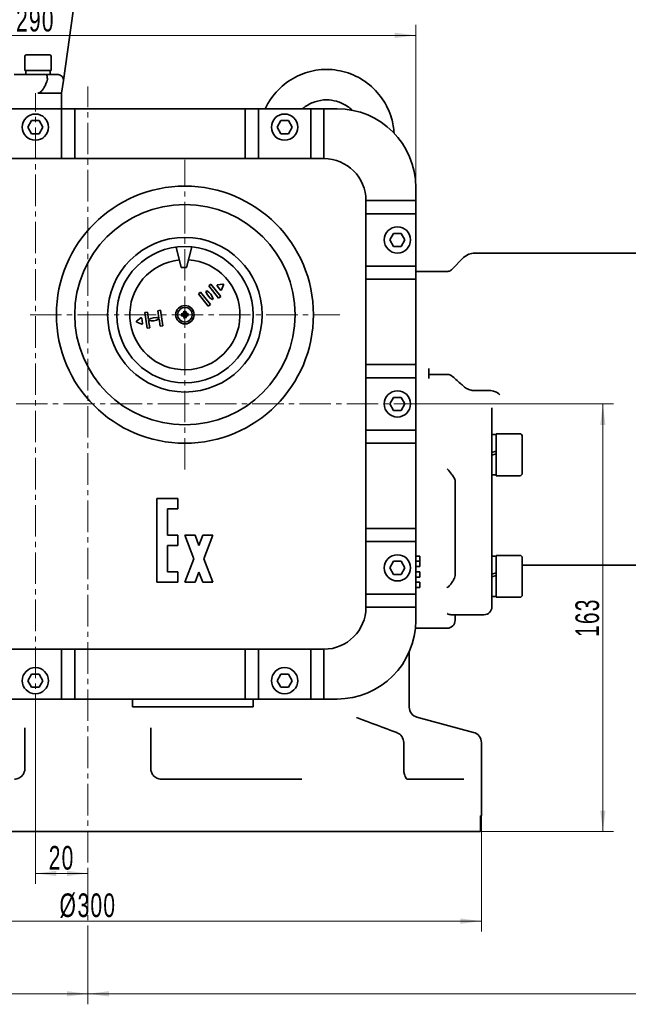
# Model space of a CAD drawing. Header units: millimetres. Extents: x -1136 to 1210, y -426 to 905.
# Tile 18 of 33: x 39 to 271, y 307 to 682. Entities that reach past the tile are written whole.
import ezdxf

# ---------------------------------------------------------------- set-up
doc = ezdxf.new("R2010")
doc.units = ezdxf.units.MM
doc.linetypes.add('点画线', pattern=[18, 12, -2, 2, -2])
doc.layers.get('0').update_dxf_attribs({"lineweight": 35})
for name, color, linetype, lineweight in [('中心线层', 1, '点画线', 18), ('尺寸线层', 110, 'Continuous', 18), ('粗实线层', 7, 'Continuous', 35)]:
    doc.layers.add(name, color=color, linetype=linetype, lineweight=lineweight)
doc.styles.add('标准', font='txt', dxfattribs={"width": 0.667})
doc.dimstyles.new('标准', dxfattribs={"dimtxt": 4.5, "dimasz": 4, "dimexe": 2, "dimexo": 0, "dimgap": 1.2625, "dimtad": 1, "dimdec": 3, "dimdsep": 46, "dimtxsty": '标准', "dimblk": '_CAXARROW', "dimcen": 0, "dimdle": 8, "dimaunit": 1, "dimazin": 2, "dimtfac": 0.707107, "dimtdec": 3, "dimtix": 1, "dimtmove": 2, "dimatfit": 3, "dimfxl": 0, "dimfrac": 2, "dimtolj": 1, "dimarcsym": 0})

# ---------------------------------------------------------------- blocks, each defined once
blk = doc.blocks.new('*X8')
at = {"layer": '尺寸线层', "linetype": 'Continuous', "lineweight": 18}
for points in [[(45.19, 356.8), (53.19, 357.8), (53.19, 355.8)], [(65.19, 356.8), (57.19, 357.8), (57.19, 355.8)]]:
    blk.add_hatch(color=0, dxfattribs=at).paths.add_polyline_path(points, flags=0)
at = {"layer": '尺寸线层', "color": 0, "linetype": 'Continuous'}
for p, q in [((45.19, 413.18), (45.19, 352.8)), ((65.19, 357.98), (65.19, 352.8))]:
    blk.add_line(p, q, dxfattribs=at)
at = {"layer": '尺寸线层', "color": 0, "linetype": 'Continuous', "lineweight": 18}
blk.add_line((45.19, 356.8), (65.19, 356.8), dxfattribs=at)
at = {"layer": '尺寸线层', "color": 0, "insert": (55.19, 362.7), "char_height": 9, "width": 18, "attachment_point": 5, "line_spacing_factor": 0.689862, "style": '标准'}
blk.add_mtext('\\T1.1;20', dxfattribs=at)
blk = doc.blocks.new('_CAXARROW')
blk.add_hatch(color=0).paths.add_polyline_path([(0, 0), (-1, 0.125), (-1, -0.125)], flags=0)
blk = doc.blocks.new('*X9')
at = {"layer": '尺寸线层', "linetype": 'Continuous', "lineweight": 18}
for points in [[(261.5, 535.78), (262.5, 527.78), (260.5, 527.78)], [(261.5, 372.78), (262.5, 380.78), (260.5, 380.78)]]:
    blk.add_hatch(color=0, dxfattribs=at).paths.add_polyline_path(points, flags=0)
at = {"layer": '尺寸线层', "color": 0, "linetype": 'Continuous'}
for p, q in [((193.85, 535.78), (265.5, 535.78)), ((214.85, 372.78), (265.5, 372.78))]:
    blk.add_line(p, q, dxfattribs=at)
at = {"layer": '尺寸线层', "color": 0, "linetype": 'Continuous', "lineweight": 18}
blk.add_line((261.5, 535.78), (261.5, 372.78), dxfattribs=at)
at = {"layer": '尺寸线层', "color": 0, "insert": (255.6, 454.28), "char_height": 9, "width": 20.4102, "attachment_point": 5, "rotation": 90, "line_spacing_factor": 0.689862, "style": '标准'}
blk.add_mtext('\\T1.1;163', dxfattribs=at)
blk = doc.blocks.new('*X10')
at = {"layer": '尺寸线层', "linetype": 'Continuous', "lineweight": 18}
for points in [[(-84.81, 338.62), (-76.81, 339.62), (-76.81, 337.62)], [(215.19, 338.62), (207.19, 339.62), (207.19, 337.62)]]:
    blk.add_hatch(color=0, dxfattribs=at).paths.add_polyline_path(points, flags=0)
at = {"layer": '尺寸线层', "color": 0, "linetype": 'Continuous'}
for p, q in [((-84.81, 378.78), (-84.81, 334.62)), ((215.19, 378.78), (215.19, 334.62))]:
    blk.add_line(p, q, dxfattribs=at)
at = {"layer": '尺寸线层', "color": 0, "linetype": 'Continuous', "lineweight": 18}
blk.add_line((-84.81, 338.62), (215.19, 338.62), dxfattribs=at)
at = {"layer": '尺寸线层', "color": 0, "insert": (65.19, 344.52), "char_height": 9, "width": 30.6153, "attachment_point": 5, "line_spacing_factor": 0.689862, "style": '标准'}
blk.add_mtext('\\T1.1;%%C300', dxfattribs=at)
blk = doc.blocks.new('*X11')
at = {"layer": '尺寸线层', "linetype": 'Continuous', "lineweight": 18}
for points in [[(-421.81, 310.92), (-413.81, 311.92), (-413.81, 309.92)], [(65.19, 310.92), (57.19, 311.92), (57.19, 309.92)]]:
    blk.add_hatch(color=0, dxfattribs=at).paths.add_polyline_path(points, flags=0)
at = {"layer": '尺寸线层', "color": 0, "linetype": 'Continuous'}
for p, q in [((-421.81, 509.28), (-421.81, 306.92)), ((65.19, 322.76), (65.19, 306.92))]:
    blk.add_line(p, q, dxfattribs=at)
at = {"layer": '尺寸线层', "color": 0, "linetype": 'Continuous', "lineweight": 18}
blk.add_line((-421.81, 310.92), (65.19, 310.92), dxfattribs=at)
at = {"layer": '尺寸线层', "color": 0, "insert": (-178.31, 316.82), "char_height": 9, "width": 23.4117, "attachment_point": 5, "line_spacing_factor": 0.689862, "style": '标准'}
blk.add_mtext('\\T1.1;487', dxfattribs=at)
blk = doc.blocks.new('*X13')
at = {"layer": '尺寸线层', "linetype": 'Continuous', "lineweight": 18}
for points in [[(-99.81, 676.26), (-91.81, 677.26), (-91.81, 675.26)], [(190.19, 676.26), (182.19, 677.26), (182.19, 675.26)]]:
    blk.add_hatch(color=0, dxfattribs=at).paths.add_polyline_path(points, flags=0)
at = {"layer": '尺寸线层', "color": 0, "linetype": 'Continuous'}
for p, q in [((-99.81, 618.28), (-99.81, 680.26)), ((190.19, 618.28), (190.19, 680.26))]:
    blk.add_line(p, q, dxfattribs=at)
at = {"layer": '尺寸线层', "color": 0, "linetype": 'Continuous', "lineweight": 18}
blk.add_line((-99.81, 676.26), (190.19, 676.26), dxfattribs=at)
at = {"layer": '尺寸线层', "color": 0, "insert": (45.19, 682.16), "char_height": 9, "width": 21.9109, "attachment_point": 5, "line_spacing_factor": 0.689862, "style": '标准'}
blk.add_mtext('\\T1.1;290', dxfattribs=at)
blk = doc.blocks.new('*X14')
at = {"layer": '尺寸线层', "linetype": 'Continuous', "lineweight": 18}
for points in [[(65.19, 310.92), (73.19, 311.92), (73.19, 309.92)], [(537.09, 310.92), (529.09, 311.92), (529.09, 309.92)]]:
    blk.add_hatch(color=0, dxfattribs=at).paths.add_polyline_path(points, flags=0)
at = {"layer": '尺寸线层', "color": 0, "linetype": 'Continuous'}
for p, q in [((537.09, 646.08), (537.09, 306.92)), ((65.19, 324.84), (65.19, 306.92))]:
    blk.add_line(p, q, dxfattribs=at)
at = {"layer": '尺寸线层', "color": 0, "linetype": 'Continuous', "lineweight": 18}
blk.add_line((65.19, 310.92), (537.09, 310.92), dxfattribs=at)
at = {"layer": '尺寸线层', "color": 0, "insert": (301.14, 316.82), "char_height": 9, "width": 23.4117, "attachment_point": 5, "line_spacing_factor": 0.689862, "style": '标准'}
blk.add_mtext('\\T1.1;472', dxfattribs=at)

msp = doc.modelspace()

# ---------------------------------------------------------------- linework, layer by layer
at = {"layer": '中心线层'}
for p, q in [((45.1863, 413.179), (45.1863, 654.2778)), ((65.1863, 306.9397), (65.1863, 656.7698)), ((102.1863, 510.7778), (102.1863, 628.7778)), ((43.1863, 569.7778), (161.1863, 569.7778)), ((193.8544, 535.7778), (-108.7428, 535.7778))]:
    msp.add_line(p, q, dxfattribs=at)
at = {"layer": '粗实线层'}
for p, q in [((55.8499, 658.9995), (61.2943, 697.7388)), ((41.1863, 668.2778), (41.1863, 662.8778)), ((41.7863, 668.8778), (50.5863, 668.8778)), ((51.1863, 668.2778), (51.1863, 662.8778)), ((49.3532, 661.2778), (37.0974, 661.2778)), ((41.1863, 662.8778), (51.1863, 662.8778)), ((41.5363, 661.2778), (41.5363, 662.8778)), ((49.3532, 661.2778), (53.8693, 661.2778)), ((50.8363, 662.2627), (50.8363, 662.8778)), ((55.1863, 654.2778), (55.8499, 658.9995)), ((46.1863, 654.2778), (55.1863, 654.2778)), ((55.1863, 648.2778), (55.1863, 654.2778)), ((160.1863, 648.2778), (-64.8137, 648.2778)), ((55.1863, 648.2778), (55.1863, 629.2778)), ((60.1863, 648.2778), (60.1863, 629.2778)), ((125.1863, 648.2778), (125.1863, 629.2778)), ((130.1863, 648.2778), (130.1863, 629.2778)), ((150.1863, 648.2778), (150.1863, 629.2778)), ((155.1863, 648.2778), (155.1863, 629.2778)), ((42.2995, 641.2778), (43.7429, 643.7778)), ((43.7429, 643.7778), (46.6297, 643.7778)), ((46.6297, 643.7778), (48.0731, 641.2778)), ((137.2995, 641.2778), (138.7429, 643.7778)), ((138.7429, 643.7778), (141.6297, 643.7778)), ((141.6297, 643.7778), (143.0731, 641.2778)), ((43.7429, 638.7778), (42.2995, 641.2778)), ((46.6297, 638.7778), (43.7429, 638.7778)), ((48.0731, 641.2778), (46.6297, 638.7778)), ((138.7429, 638.7778), (137.2995, 641.2778)), ((141.6297, 638.7778), (138.7429, 638.7778)), ((143.0731, 641.2778), (141.6297, 638.7778)), ((155.1863, 629.2778), (-64.8137, 629.2778)), ((190.1863, 618.2778), (190.1863, 453.2778)), ((190.1863, 613.2778), (171.1863, 613.2778)), ((171.1863, 458.2778), (171.1863, 613.2778)), ((190.1863, 608.2778), (171.1863, 608.2778)), ((180.2995, 598.2778), (181.7429, 600.7778)), ((181.7429, 600.7778), (184.6297, 600.7778)), ((184.6297, 600.7778), (186.0731, 598.2778)), ((181.7429, 595.7778), (180.2995, 598.2778)), ((186.0731, 598.2778), (184.6297, 595.7778)), ((98.8699, 595.5654), (100.8139, 587.8044)), ((102.8139, 587.8053), (104.771, 595.649)), ((184.6297, 595.7778), (181.7429, 595.7778)), ((327.1863, 593.2778), (212.6716, 593.2778)), ((203.7721, 586.8636), (208.4289, 591.5205)), ((102.8139, 587.8053), (100.8139, 587.8044)), ((190.1863, 588.2778), (171.1863, 588.2778)), ((195.1863, 586.2778), (190.1863, 586.2778)), ((202.3579, 586.2778), (195.1863, 586.2778)), ((190.1863, 583.2778), (171.1863, 583.2778)), ((107.392, 577.7088), (108.177, 578.3284)), ((108.177, 578.3284), (111.8944, 573.6187)), ((110.2231, 578.6695), (110.5097, 578.8957)), ((111.3167, 580.8067), (112.1017, 581.4262)), ((115.0342, 576.097), (111.3167, 580.8067)), ((112.1017, 581.4262), (115.8191, 576.7166)), ((115.7817, 579.1851), (114.4939, 580.8165)), ((114.6221, 581.1383), (116.6788, 581.4378)), ((116.8935, 581.1659), (116.1245, 579.235)), ((111.1095, 572.9992), (107.392, 577.7088)), ((112.988, 575.7559), (112.7014, 575.5297)), ((115.8191, 576.7166), (115.0342, 576.097)), ((86.9106, 570.585), (87.9001, 570.7291)), ((87.7751, 564.6477), (86.9106, 570.585)), ((87.9001, 570.7291), (88.3061, 567.9411)), ((91.8584, 571.3055), (92.8479, 571.4496)), ((92.2644, 568.5175), (91.8584, 571.3055)), ((92.8479, 571.4496), (93.7125, 565.5122)), ((101.3508, 570.588), (101.7653, 570.186)), ((102.9964, 570.6134), (102.5945, 570.1988)), ((111.8944, 573.6187), (111.1095, 572.9992)), ((83.7555, 567.269), (85.3869, 568.5568)), ((85.7363, 566.1572), (83.8054, 566.9262)), ((85.7088, 568.4286), (86.0083, 566.3718)), ((88.3587, 567.5798), (88.7647, 564.7918)), ((92.723, 565.3681), (92.317, 568.1562)), ((101.3762, 568.9423), (101.7781, 569.3569)), ((103.0218, 568.9677), (102.6073, 569.3697)), ((88.7647, 564.7918), (87.7751, 564.6477)), ((93.7125, 565.5122), (92.723, 565.3681)), ((190.1863, 550.7778), (171.1863, 550.7778)), ((195.1863, 545.4482), (195.1863, 549.2437)), ((190.1863, 545.7778), (171.1863, 545.7778)), ((195.1863, 546.9889), (202.3579, 546.9889)), ((212.6716, 540.8445), (218.5084, 540.8445)), ((180.2995, 535.7778), (181.7429, 538.2778)), ((181.7429, 538.2778), (184.6297, 538.2778)), ((184.6297, 538.2778), (186.0731, 535.7778)), ((181.7429, 533.2778), (180.2995, 535.7778)), ((184.6297, 533.2778), (181.7429, 533.2778)), ((186.0731, 535.7778), (184.6297, 533.2778)), ((219.1863, 534.3111), (219.1863, 518.7364)), ((190.1863, 525.7778), (171.1863, 525.7778)), ((219.1863, 524.107), (220.7863, 524.107)), ((220.7863, 524.407), (220.7863, 508.407)), ((229.7863, 524.407), (220.7863, 524.407)), ((230.7863, 523.407), (230.7863, 509.407)), ((190.1863, 520.7778), (171.1863, 520.7778)), ((219.1863, 518.7364), (219.1863, 510.6909)), ((220.7863, 517.7718), (219.1863, 517.252)), ((219.1863, 516.212), (220.7863, 516.7318)), ((219.1863, 510.6909), (219.1863, 509.6208)), ((205.1863, 506.7888), (205.1863, 470.7095)), ((219.1863, 507.7137), (219.1863, 509.6208)), ((219.1863, 508.707), (220.7863, 508.707)), ((219.1863, 507.4703), (219.1863, 507.7137)), ((219.1863, 501.4195), (219.1863, 507.4703)), ((229.7863, 508.407), (220.7863, 508.407)), ((99.5196, 499.7778), (91.5196, 499.7778)), ((91.5196, 499.7778), (91.5196, 467.7778)), ((99.5196, 495.7778), (99.5196, 499.7778)), ((219.1863, 501.4195), (219.1863, 483.9337)), ((95.5196, 485.7778), (95.5196, 495.7778)), ((95.5196, 495.7778), (99.5196, 495.7778)), ((190.1863, 488.2778), (171.1863, 488.2778)), ((99.5196, 485.7778), (95.5196, 485.7778)), ((99.5196, 481.7778), (99.5196, 485.7778)), ((106.0358, 485.7778), (102.1863, 485.7778)), ((102.1863, 485.7778), (105.5949, 476.7778)), ((107.5196, 481.86), (106.0358, 485.7778)), ((109.0034, 485.7778), (107.5196, 481.86)), ((112.853, 485.7778), (109.0034, 485.7778)), ((109.4444, 476.7778), (112.853, 485.7778)), ((95.5196, 471.7778), (95.5196, 481.7778)), ((95.5196, 481.7778), (99.5196, 481.7778)), ((190.1863, 483.2778), (171.1863, 483.2778)), ((219.1863, 475.9869), (219.1863, 483.9337)), ((105.5949, 476.7778), (102.1863, 467.7778)), ((112.853, 467.7778), (109.4444, 476.7778)), ((190.1863, 477.7914), (191.6863, 477.7914)), ((191.6863, 477.7914), (191.6863, 477.3914)), ((191.6863, 476.1914), (191.6863, 477.3914)), ((219.1863, 477.7543), (220.7863, 477.7543)), ((220.7863, 478.0543), (220.7863, 462.0543)), ((229.7863, 478.0543), (220.7863, 478.0543)), ((230.7863, 477.0543), (230.7863, 463.0543)), ((180.2995, 473.2778), (181.7429, 475.7778)), ((181.7429, 470.7778), (180.2995, 473.2778)), ((181.7429, 475.7778), (184.6297, 475.7778)), ((184.6297, 475.7778), (186.0731, 473.2778)), ((186.0731, 473.2778), (184.6297, 470.7778)), ((190.1863, 475.7914), (191.6863, 475.7914)), ((190.1863, 473.7914), (191.6863, 473.7914)), ((191.6863, 475.7914), (191.6863, 476.1914)), ((191.6863, 475.7914), (191.6863, 475.3914)), ((191.6863, 474.1914), (191.6863, 475.3914)), ((191.6863, 474.1914), (191.6863, 473.7914)), ((219.1863, 475.2165), (219.1863, 475.9869)), ((219.1863, 469.1804), (219.1863, 475.2165)), ((230.7863, 474.2778), (288.1863, 474.2778)), ((99.5196, 471.7778), (95.5196, 471.7778)), ((99.5196, 467.7778), (99.5196, 471.7778)), ((106.0358, 467.7778), (107.5196, 471.6956)), ((107.5196, 471.6956), (109.0034, 467.7778)), ((184.6297, 470.7778), (181.7429, 470.7778)), ((190.1863, 471.7914), (191.6863, 471.7914)), ((190.1863, 469.7914), (191.6863, 469.7914)), ((191.6863, 471.7914), (191.6863, 471.3914)), ((191.6863, 470.1914), (191.6863, 471.3914)), ((191.6863, 470.1914), (191.6863, 469.7914)), ((220.7863, 471.4191), (219.1863, 470.8992)), ((219.1863, 469.8592), (220.7863, 470.3791)), ((219.1863, 469.1804), (219.1863, 467.8878)), ((91.5196, 467.7778), (99.5196, 467.7778)), ((102.1863, 467.7778), (106.0358, 467.7778)), ((109.0034, 467.7778), (112.853, 467.7778)), ((190.1863, 467.7914), (191.6863, 467.7914)), ((190.1863, 465.7914), (191.6863, 465.7914)), ((191.6863, 467.7914), (191.6863, 467.3914)), ((191.6863, 466.1914), (191.6863, 467.3914)), ((191.6863, 466.1914), (191.6863, 465.7914)), ((219.1863, 467.8878), (219.1863, 462.6819)), ((190.1863, 463.2778), (171.1863, 463.2778)), ((219.1863, 462.6819), (219.1863, 458.5306)), ((219.1863, 462.3543), (220.7863, 462.3543)), ((229.7863, 462.0543), (220.7863, 462.0543)), ((190.1863, 458.2778), (171.1863, 458.2778)), ((219.1863, 458.5306), (219.1863, 458.4296)), ((203.6404, 455.4296), (216.1863, 455.4296)), ((205.1863, 455.4296), (205.1863, 453.2778)), ((195.1863, 450.2778), (190.0359, 450.2778)), ((195.1863, 450.2778), (202.1863, 450.2778)), ((-64.8137, 442.2778), (155.1863, 442.2778)), ((55.1863, 423.2778), (55.1863, 442.2778)), ((60.1863, 423.2778), (60.1863, 442.2778)), ((125.1863, 423.2778), (125.1863, 442.2778)), ((130.1863, 423.2778), (130.1863, 442.2778)), ((150.1863, 423.2778), (150.1863, 442.2778)), ((155.1863, 423.2778), (155.1863, 442.2778)), ((187.6863, 441.2882), (187.6863, 423.2778)), ((42.2995, 430.2778), (43.7429, 432.7778)), ((43.7429, 432.7778), (46.6297, 432.7778)), ((46.6297, 432.7778), (48.0731, 430.2778)), ((137.2995, 430.2778), (138.7429, 432.7778)), ((138.7429, 432.7778), (141.6297, 432.7778)), ((141.6297, 432.7778), (143.0731, 430.2778)), ((43.7429, 427.7778), (42.2995, 430.2778)), ((48.0731, 430.2778), (46.6297, 427.7778)), ((138.7429, 427.7778), (137.2995, 430.2778)), ((143.0731, 430.2778), (141.6297, 427.7778)), ((46.6297, 427.7778), (43.7429, 427.7778)), ((141.6297, 427.7778), (138.7429, 427.7778)), ((160.1863, 423.2778), (-64.8137, 423.2778)), ((82.1863, 420.2778), (82.1863, 423.2778)), ((128.1863, 420.2778), (128.1863, 423.2778)), ((187.6863, 420.2157), (187.6863, 423.2778)), ((128.1863, 420.2778), (82.1863, 420.2778)), ((190.651, 416.352), (212.2216, 410.5722)), ((41.1863, 412.3427), (41.1863, 406.7085)), ((89.1863, 412.3427), (89.1863, 406.7085)), ((41.1863, 406.7085), (41.1863, 396.7778)), ((89.1863, 396.7778), (89.1863, 406.7085)), ((185.5928, 396.7778), (185.5928, 406.7085)), ((215.1863, 378.7778), (215.1863, 406.7085)), ((93.1863, 392.7778), (146.7086, 392.7778)), ((186.7244, 392.7778), (208.4762, 392.7778)), ((215.1863, 378.7778), (214.8526, 378.7778)), ((214.8526, 372.7778), (214.8526, 378.7778)), ((214.8526, 372.7778), (-84.48, 372.7778))]:
    msp.add_line(p, q, dxfattribs=at)
for centre, radius in [((45.1863, 641.2778), 5), ((140.1863, 641.2778), 5), ((102.1863, 569.7778), 49), ((102.1863, 569.7778), 42), ((183.1863, 598.2778), 5), ((102.1863, 569.7778), 29.4641), ((102.1863, 569.7778), 26), ((102.1863, 569.7778), 3.5), ((102.1863, 569.7778), 2.8), ((183.1863, 535.7778), 5), ((183.1863, 473.2778), 5), ((45.1863, 430.2778), 5), ((140.1863, 430.2778), 5)]:
    msp.add_circle(centre, radius, dxfattribs=at)
for centre, radius, start, end in [((41.7863, 668.2778), 0.6, 90, 180), ((50.5863, 668.2778), 0.6, 0, 90), ((53.8693, 659.2778), 2, 352, 90), ((160.1863, 618.2778), 30, 0, 90), ((155.1863, 613.2778), 16, 0, 90), ((212.6716, 587.2778), 6, 90, 135), ((102.1863, 569.7778), 21, 95.714568, 86.2914), ((202.3579, 588.2778), 2, 270, 315), ((115.0593, 579.9388), 5, 194.706854, 241.863211), ((108.1518, 574.4866), 5, 14.706854, 61.863211), ((114.6509, 580.9404), 0.2, 98.285033, 218.285033), ((115.9386, 579.309), 0.2, 218.285033, 338.285033), ((116.7077, 581.2399), 0.2, 338.285033, 98.285033), ((102.1863, 569.7778), 0.8874, 80.080803, 101.687574), ((83.8794, 567.112), 0.2, 128.285033, 248.285033), ((85.5108, 568.3998), 0.2, 8.285033, 128.285033), ((90.9456, 563.6946), 5, 74.706854, 121.863211), ((89.6775, 572.4027), 5, 254.706854, 301.863211), ((102.1863, 569.7778), 0.8874, 170.080803, 191.687574), ((102.1863, 569.7778), 0.8874, 260.080803, 281.687574), ((102.1863, 569.7778), 0.8874, 350.080803, 11.687574), ((85.8103, 566.343), 0.2, 248.285033, 8.285033), ((229.7863, 523.407), 1, 0, 90), ((229.7863, 509.407), 1, 270, 360), ((229.7863, 477.0543), 1, 0, 90), ((229.7863, 463.0543), 1, 270, 360), ((155.1863, 458.2778), 16, 270, 0), ((216.1863, 458.4296), 3, 270, 0), ((160.1863, 453.2778), 30, 270, 0), ((202.1863, 453.2778), 3, 270, 360), ((191.6863, 420.2157), 4, 180, 255), ((181.5928, 406.7085), 4, 0, 69.42178), ((211.1863, 406.7085), 4, 0, 75)]:
    msp.add_arc(centre, radius, start, end, dxfattribs=at)
for centre, major_axis, ratio, start_param, end_param in [((46.1863, 660.293), (0, -14.3112), 0.3249197, 1.63966796, 1.7524106), ((46.1863, 662.2627), (0, -14.3112), 0.3249197, 1.50192469, 1.61379269), ((102.7347, 570.2379), (-3.1798, 3.7896), 0.17364818, 1.33458346, 1.45900621), ((101.7433, 569.2155), (3.8859, -3.0613), 0.17364818, 1.68258644, 1.80700919), ((102.5551, 569.8696), (1.2042, -4.8378), 0.08715574, 4.42102371, 4.57194442), ((101.8148, 569.8582), (1.0544, 4.8727), 0.08715574, 4.85283354, 5.00375425), ((102.6464, 569.2294), (3.7896, 3.1798), 0.17364818, 1.33458346, 1.45900621), ((101.624, 570.2208), (-3.0613, -3.8859), 0.17364818, 1.68258644, 1.80700919), ((102.1059, 569.4064), (-4.8727, 1.0544), 0.08715574, 4.85283354, 5.00375425), ((102.0945, 570.1466), (4.8378, 1.2042), 0.08715574, 4.42102371, 4.57194442), ((102.7486, 569.3348), (3.0613, 3.8859), 0.17364818, 1.68258644, 1.80700919), ((101.7262, 570.3262), (-3.7896, -3.1798), 0.17364818, 1.33458346, 1.45900621), ((101.6148, 570.2014), (-0.1253, -0.1051), 0.86822375, 1.74123373, 2.27140296), ((101.6281, 569.3368), (0.1285, -0.1012), 0.86822375, 0.87018969, 1.40035893), ((101.7453, 570.336), (-0.1012, -0.1285), 0.86822375, 0.87018969, 1.40035893), ((101.7628, 569.2063), (0.1051, -0.1253), 0.86822375, 1.74123373, 2.27140296), ((102.5578, 569.6974), (-1.0544, -4.8727), 0.08715574, 4.85283354, 5.00375425), ((101.8175, 569.686), (-1.2042, 4.8378), 0.08715574, 4.42102371, 4.57194442), ((102.6098, 570.3493), (-0.1051, 0.1253), 0.86822375, 1.74123373, 2.27140296), ((102.6273, 569.2197), (0.1012, 0.1285), 0.86822375, 0.87018969, 1.40035893), ((102.6293, 570.3401), (-3.8859, 3.0613), 0.17364818, 1.68258644, 1.80700919), ((102.7445, 570.2188), (-0.1285, 0.1012), 0.86822375, 0.87018969, 1.40035893), ((102.7578, 569.3543), (0.1253, 0.1051), 0.86822375, 1.74123373, 2.27140296), ((101.6379, 569.3177), (3.1798, -3.7896), 0.17364818, 1.33458346, 1.45900621), ((102.2781, 569.409), (-4.8378, -1.2042), 0.08715574, 4.42102371, 4.57194442), ((102.2667, 570.1493), (4.8727, -1.0544), 0.08715574, 4.85283354, 5.00375425), ((166.5587, 412.3427), (1.4014, 3.7465), 0.68359935, 0.00145469, 0.00631695), ((181.5928, 406.7085), (1.4057, 3.7449), 0.68344239, 6.28313954, 6.28457805)]:
    msp.add_ellipse(centre, major_axis=major_axis, ratio=ratio, start_param=start_param, end_param=end_param, dxfattribs=at)
for points, knots in [([(49.3532, 661.2778), (49.3537, 661.2778), (49.3542, 661.2778), (49.3843, 661.2773), (49.4135, 661.2627), (49.4699, 661.2055), (49.497, 661.1631), (49.5713, 661.003), (49.6143, 660.8531), (49.685, 660.4808), (49.7123, 660.2633), (49.7492, 659.7873), (49.7586, 659.5339), (49.7586, 659.2778)], [0, 0, 0, 0, 0.00477945, 0.00477945, 0.28359771, 0.28359771, 0.56174404, 0.56174404, 1.08438282, 1.08438282, 1.59742787, 1.59742787, 2.10599654, 2.10599654, 2.10599654, 2.10599654]), ([(132.7898, 648.2773), (133.4282, 649.6534), (134.1864, 650.975), (136.6286, 654.4738), (138.6046, 656.5004), (143.0194, 659.7851), (145.514, 661.0856), (150.705, 662.8074), (153.4607, 663.2639), (156.1863, 663.2772)], [0, 0, 0, 0, 4.53747199, 4.53747199, 12.84249798, 12.84249798, 21.09984424, 21.09984424, 29.30359269, 29.30359269, 29.30359269, 29.30359269]), ([(156.1863, 663.2772), (158.9484, 663.2637), (161.7419, 662.7948), (166.9815, 661.0322), (169.49, 659.7062), (173.8908, 656.3847), (175.8455, 654.3546), (178.9631, 649.8343), (180.1725, 647.2948), (181.4892, 642.8087), (181.8234, 640.8758), (181.9381, 638.9368)], [0, 0, 0, 0, 8.31412442, 8.31412442, 16.63949214, 16.63949214, 24.91007893, 24.91007893, 33.16797422, 33.16797422, 38.98277288, 38.98277288, 38.98277288, 38.98277288]), ([(55.8499, 658.9995), (55.8502, 659.0017), (55.8505, 659.004), (55.8513, 659.0096), (55.8518, 659.0131), (55.8522, 659.0165)], [0, 0, 0, 0, 0.0068034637, 0.0068034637, 0.0171730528, 0.0171730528, 0.0171730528, 0.0171730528]), ([(156.1863, 651.6775), (154.6563, 651.6639), (153.1098, 651.3981), (150.2127, 650.4099), (148.8272, 649.6699), (147.4134, 648.5925), (147.2209, 648.4375), (147.0321, 648.2776)], [0, 0, 0, 0, 4.60445103, 4.60445103, 9.21155076, 9.21155076, 9.95351446, 9.95351446, 9.95351446, 9.95351446]), ([(165.9662, 647.7151), (165.3954, 648.2587), (164.7799, 648.7558), (162.8752, 650.0512), (161.4624, 650.7102), (158.7648, 651.4778), (157.4708, 651.6661), (156.1863, 651.6775)], [0, 0, 0, 0, 2.35703024, 2.35703024, 6.93123478, 6.93123478, 10.79652644, 10.79652644, 10.79652644, 10.79652644]), ([(101.8539, 570.9908), (101.851, 570.9973), (101.8474, 571.007), (101.8397, 571.0292), (101.8343, 571.0466), (101.825, 571.079), (101.8194, 571.0998), (101.8118, 571.1305), (101.8083, 571.1453), (101.8053, 571.1588)], [0, 0, 0, 0, 0.040392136, 0.040392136, 0.089631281, 0.089631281, 0.138839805, 0.138839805, 0.175055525, 0.175055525, 0.175055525, 0.175055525]), ([(102.0606, 570.4657), (102.0636, 570.4558), (102.066, 570.4457), (102.0724, 570.4102), (102.0735, 570.3817), (102.0666, 570.3253), (102.0585, 570.2974), (102.0372, 570.2514), (102.0235, 570.2292), (101.9891, 570.1895), (101.9684, 570.172), (101.9257, 570.1452), (101.9009, 570.1342), (101.8617, 570.1235), (101.8477, 570.1209), (101.8339, 570.1195)], [0, 0, 0, 0, 0.033858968, 0.033858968, 0.120846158, 0.120846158, 0.207833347, 0.207833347, 0.28228424, 0.28228424, 0.356735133, 0.356735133, 0.431186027, 0.431186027, 0.471943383, 0.471943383, 0.471943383, 0.471943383]), ([(102.5279, 570.1302), (102.5142, 570.1312), (102.5001, 570.1334), (102.4605, 570.1428), (102.4354, 570.153), (102.3919, 570.1785), (102.3707, 570.1954), (102.3351, 570.2341), (102.3207, 570.2558), (102.298, 570.3011), (102.2891, 570.3288), (102.2804, 570.3849), (102.2806, 570.4134), (102.2845, 570.4391), (102.286, 570.4491), (102.288, 570.4592), (102.2907, 570.4693)], [0, 0, 0, 0, 0.040757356, 0.040757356, 0.115208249, 0.115208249, 0.189659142, 0.189659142, 0.264110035, 0.264110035, 0.351097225, 0.351097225, 0.438084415, 0.438084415, 0.438084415, 0.471943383, 0.471943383, 0.471943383, 0.471943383]), ([(102.5245, 571.1699), (102.522, 571.1564), (102.5189, 571.1414), (102.5122, 571.1105), (102.5073, 571.0896), (102.499, 571.0569), (102.4941, 571.0393), (102.4871, 571.0168), (102.4838, 571.0071), (102.4811, 571.0005)], [0, 0, 0, 0, 0.03621572, 0.03621572, 0.085424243, 0.085424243, 0.134663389, 0.134663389, 0.175055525, 0.175055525, 0.175055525, 0.175055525]), ([(100.7942, 570.116), (100.8078, 570.1135), (100.8227, 570.1104), (100.8536, 570.1037), (100.8746, 570.0988), (100.9072, 570.0905), (100.9248, 570.0856), (100.9473, 570.0786), (100.957, 570.0753), (100.9636, 570.0726)], [0, 0, 0, 0, 0.03621572, 0.03621572, 0.085424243, 0.085424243, 0.134663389, 0.134663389, 0.175055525, 0.175055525, 0.175055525, 0.175055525]), ([(100.9733, 569.4454), (100.9668, 569.4426), (100.9572, 569.4389), (100.9349, 569.4312), (100.9175, 569.4258), (100.8851, 569.4165), (100.8643, 569.4109), (100.8336, 569.4033), (100.8188, 569.3998), (100.8053, 569.3968)], [0, 0, 0, 0, 0.040392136, 0.040392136, 0.089631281, 0.089631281, 0.138839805, 0.138839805, 0.175055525, 0.175055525, 0.175055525, 0.175055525]), ([(101.8339, 570.1195), (101.8329, 570.1057), (101.8308, 570.0916), (101.8213, 570.0521), (101.8111, 570.0269), (101.7856, 569.9834), (101.7687, 569.9622), (101.7301, 569.9266), (101.7084, 569.9122), (101.663, 569.8895), (101.6354, 569.8806), (101.5792, 569.8719), (101.5507, 569.8722), (101.525, 569.876), (101.515, 569.8775), (101.5049, 569.8795), (101.4949, 569.8822)], [0, 0, 0, 0, 0.040757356, 0.040757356, 0.115208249, 0.115208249, 0.189659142, 0.189659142, 0.264110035, 0.264110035, 0.351097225, 0.351097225, 0.438084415, 0.438084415, 0.438084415, 0.471943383, 0.471943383, 0.471943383, 0.471943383]), ([(101.4984, 569.6521), (101.5084, 569.6551), (101.5184, 569.6575), (101.5539, 569.6639), (101.5824, 569.6651), (101.6388, 569.6581), (101.6667, 569.65), (101.7127, 569.6288), (101.7349, 569.615), (101.7746, 569.5806), (101.7921, 569.5599), (101.8189, 569.5172), (101.8299, 569.4924), (101.8406, 569.4532), (101.8432, 569.4392), (101.8447, 569.4255)], [0, 0, 0, 0, 0.033858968, 0.033858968, 0.120846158, 0.120846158, 0.207833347, 0.207833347, 0.28228424, 0.28228424, 0.356735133, 0.356735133, 0.431186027, 0.431186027, 0.471943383, 0.471943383, 0.471943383, 0.471943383]), ([(101.726, 570.112), (101.7239, 570.1024), (101.721, 570.093), (101.7086, 570.0619), (101.6953, 570.0418), (101.6644, 570.0097), (101.6447, 569.9957), (101.6015, 569.9766), (101.5779, 569.9716), (101.5424, 569.9705), (101.5285, 569.9717), (101.5148, 569.9745)], [0, 0, 0, 0, 0.028920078, 0.028920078, 0.098096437, 0.098096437, 0.167636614, 0.167636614, 0.237176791, 0.237176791, 0.278972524, 0.278972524, 0.278972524, 0.278972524]), ([(101.5212, 569.5605), (101.5429, 569.5657), (101.5672, 569.5668), (101.6142, 569.5594), (101.6369, 569.5507), (101.675, 569.5274), (101.693, 569.5113), (101.721, 569.4733), (101.731, 569.4514), (101.7365, 569.4298), (101.7365, 569.4297), (101.7365, 569.4296)], [0, 0, 0, 0, 0.070139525, 0.070139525, 0.140279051, 0.140279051, 0.209425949, 0.209425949, 0.278572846, 0.278572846, 0.278882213, 0.278882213, 0.278882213, 0.278882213]), ([(101.7653, 570.186), (101.7661, 570.1852), (101.7669, 570.1845), (101.7801, 570.1717), (101.7912, 570.1609), (101.813, 570.1398), (101.8237, 570.1294), (101.8339, 570.1195)], [0, 0, 0, 0, 0.0027317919, 0.0027317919, 0.0477301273, 0.0477301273, 0.0955516, 0.0955516, 0.0955516, 0.0955516]), ([(101.7781, 569.3569), (101.7789, 569.3576), (101.7796, 569.3584), (101.7924, 569.3716), (101.8032, 569.3827), (101.8243, 569.4045), (101.8347, 569.4152), (101.8447, 569.4255)], [0, 0, 0, 0, 0.0027317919, 0.0027317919, 0.0477301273, 0.0477301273, 0.0955516, 0.0955516, 0.0955516, 0.0955516]), ([(101.969, 570.4429), (101.9742, 570.4212), (101.9753, 570.3969), (101.9678, 570.3499), (101.9592, 570.3272), (101.9359, 570.2891), (101.9198, 570.2712), (101.8818, 570.2432), (101.8599, 570.2331), (101.8383, 570.2276), (101.8382, 570.2276), (101.8381, 570.2276)], [0, 0, 0, 0, 0.070139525, 0.070139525, 0.140279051, 0.140279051, 0.209425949, 0.209425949, 0.278572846, 0.278572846, 0.278882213, 0.278882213, 0.278882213, 0.278882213]), ([(101.8447, 569.4255), (101.8584, 569.4244), (101.8725, 569.4223), (101.9121, 569.4128), (101.9372, 569.4026), (101.9807, 569.3771), (102.0019, 569.3602), (102.0375, 569.3216), (102.0519, 569.2999), (102.0746, 569.2545), (102.0835, 569.2269), (102.0922, 569.1707), (102.092, 569.1422), (102.0881, 569.1165), (102.0866, 569.1065), (102.0846, 569.0964), (102.0819, 569.0864)], [0, 0, 0, 0, 0.040757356, 0.040757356, 0.115208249, 0.115208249, 0.189659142, 0.189659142, 0.264110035, 0.264110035, 0.351097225, 0.351097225, 0.438084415, 0.438084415, 0.438084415, 0.471943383, 0.471943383, 0.471943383, 0.471943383]), ([(101.8481, 568.3857), (101.8506, 568.3993), (101.8537, 568.4142), (101.8604, 568.4452), (101.8653, 568.4661), (101.8736, 568.4988), (101.8785, 568.5163), (101.8855, 568.5388), (101.8888, 568.5486), (101.8915, 568.5551)], [0, 0, 0, 0, 0.03621572, 0.03621572, 0.085424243, 0.085424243, 0.134663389, 0.134663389, 0.175055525, 0.175055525, 0.175055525, 0.175055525]), ([(101.8521, 569.3175), (101.8617, 569.3154), (101.8711, 569.3125), (101.9022, 569.3001), (101.9223, 569.2868), (101.9544, 569.2559), (101.9684, 569.2362), (101.9875, 569.193), (101.9926, 569.1694), (101.9936, 569.1339), (101.9924, 569.1201), (101.9897, 569.1063)], [0, 0, 0, 0, 0.028920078, 0.028920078, 0.098096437, 0.098096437, 0.167636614, 0.167636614, 0.237176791, 0.237176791, 0.278972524, 0.278972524, 0.278972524, 0.278972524]), ([(102.312, 569.0899), (102.309, 569.0999), (102.3066, 569.1099), (102.3002, 569.1454), (102.2991, 569.1739), (102.306, 569.2303), (102.3141, 569.2582), (102.3354, 569.3042), (102.3491, 569.3264), (102.3835, 569.3661), (102.4042, 569.3836), (102.4469, 569.4105), (102.4717, 569.4215), (102.5109, 569.4321), (102.5249, 569.4347), (102.5387, 569.4362)], [0, 0, 0, 0, 0.033858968, 0.033858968, 0.120846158, 0.120846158, 0.207833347, 0.207833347, 0.28228424, 0.28228424, 0.356735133, 0.356735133, 0.431186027, 0.431186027, 0.471943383, 0.471943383, 0.471943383, 0.471943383]), ([(102.5205, 570.2381), (102.5109, 570.2402), (102.5015, 570.2431), (102.4704, 570.2555), (102.4503, 570.2688), (102.4182, 570.2997), (102.4042, 570.3194), (102.3851, 570.3627), (102.38, 570.3862), (102.379, 570.4217), (102.3802, 570.4356), (102.3829, 570.4493)], [0, 0, 0, 0, 0.028920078, 0.028920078, 0.098096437, 0.098096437, 0.167636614, 0.167636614, 0.237176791, 0.237176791, 0.278972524, 0.278972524, 0.278972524, 0.278972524]), ([(102.4036, 569.1127), (102.3984, 569.1344), (102.3973, 569.1587), (102.4048, 569.2057), (102.4134, 569.2284), (102.4367, 569.2665), (102.4528, 569.2845), (102.4908, 569.3125), (102.5127, 569.3225), (102.5343, 569.328), (102.5344, 569.328), (102.5345, 569.328)], [0, 0, 0, 0, 0.070139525, 0.070139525, 0.140279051, 0.140279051, 0.209425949, 0.209425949, 0.278572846, 0.278572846, 0.278882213, 0.278882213, 0.278882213, 0.278882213]), ([(102.5187, 568.5648), (102.5216, 568.5583), (102.5252, 568.5487), (102.5329, 568.5264), (102.5383, 568.509), (102.5476, 568.4766), (102.5532, 568.4559), (102.5608, 568.4251), (102.5643, 568.4103), (102.5673, 568.3968)], [0, 0, 0, 0, 0.040392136, 0.040392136, 0.089631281, 0.089631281, 0.138839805, 0.138839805, 0.175055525, 0.175055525, 0.175055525, 0.175055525]), ([(102.5945, 570.1988), (102.5937, 570.198), (102.593, 570.1972), (102.5802, 570.184), (102.5694, 570.1729), (102.5483, 570.1511), (102.5379, 570.1404), (102.5279, 570.1302)], [0, 0, 0, 0, 0.0027317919, 0.0027317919, 0.0477301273, 0.0477301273, 0.0955516, 0.0955516, 0.0955516, 0.0955516]), ([(102.8742, 569.9035), (102.8642, 569.9005), (102.8542, 569.8981), (102.8187, 569.8917), (102.7902, 569.8906), (102.7338, 569.8975), (102.7059, 569.9056), (102.6599, 569.9269), (102.6377, 569.9406), (102.598, 569.975), (102.5805, 569.9957), (102.5537, 570.0384), (102.5427, 570.0632), (102.532, 570.1024), (102.5294, 570.1165), (102.5279, 570.1302)], [0, 0, 0, 0, 0.033858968, 0.033858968, 0.120846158, 0.120846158, 0.207833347, 0.207833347, 0.28228424, 0.28228424, 0.356735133, 0.356735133, 0.431186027, 0.431186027, 0.471943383, 0.471943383, 0.471943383, 0.471943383]), ([(102.5387, 569.4362), (102.5397, 569.4499), (102.5418, 569.464), (102.5513, 569.5036), (102.5615, 569.5287), (102.587, 569.5722), (102.6039, 569.5934), (102.6425, 569.629), (102.6642, 569.6434), (102.7096, 569.6661), (102.7372, 569.6751), (102.7934, 569.6838), (102.8219, 569.6835), (102.8476, 569.6796), (102.8576, 569.6782), (102.8677, 569.6761), (102.8777, 569.6734)], [0, 0, 0, 0, 0.040757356, 0.040757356, 0.115208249, 0.115208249, 0.189659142, 0.189659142, 0.264110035, 0.264110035, 0.351097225, 0.351097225, 0.438084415, 0.438084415, 0.438084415, 0.471943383, 0.471943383, 0.471943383, 0.471943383]), ([(102.6073, 569.3697), (102.6065, 569.3704), (102.6057, 569.3711), (102.5925, 569.384), (102.5814, 569.3947), (102.5596, 569.4159), (102.5489, 569.4262), (102.5387, 569.4362)], [0, 0, 0, 0, 0.0027317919, 0.0027317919, 0.0477301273, 0.0477301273, 0.0955516, 0.0955516, 0.0955516, 0.0955516]), ([(102.8514, 569.9951), (102.8297, 569.99), (102.8054, 569.9888), (102.7584, 569.9963), (102.7357, 570.0049), (102.6976, 570.0282), (102.6796, 570.0443), (102.6516, 570.0823), (102.6416, 570.1042), (102.6361, 570.1258), (102.6361, 570.1259), (102.6361, 570.126)], [0, 0, 0, 0, 0.070139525, 0.070139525, 0.140279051, 0.140279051, 0.209425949, 0.209425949, 0.278572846, 0.278572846, 0.278882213, 0.278882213, 0.278882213, 0.278882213]), ([(102.6466, 569.4436), (102.6487, 569.4532), (102.6516, 569.4627), (102.664, 569.4937), (102.6773, 569.5138), (102.7082, 569.5459), (102.7279, 569.56), (102.7711, 569.579), (102.7947, 569.5841), (102.8302, 569.5851), (102.8441, 569.584), (102.8578, 569.5812)], [0, 0, 0, 0, 0.028920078, 0.028920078, 0.098096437, 0.098096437, 0.167636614, 0.167636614, 0.237176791, 0.237176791, 0.278972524, 0.278972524, 0.278972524, 0.278972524]), ([(103.3993, 570.1102), (103.4058, 570.1131), (103.4154, 570.1167), (103.4377, 570.1244), (103.4551, 570.1298), (103.4875, 570.1391), (103.5083, 570.1447), (103.539, 570.1523), (103.5538, 570.1558), (103.5673, 570.1588)], [0, 0, 0, 0, 0.040392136, 0.040392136, 0.089631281, 0.089631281, 0.138839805, 0.138839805, 0.175055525, 0.175055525, 0.175055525, 0.175055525]), ([(103.5784, 569.4396), (103.5648, 569.4422), (103.5499, 569.4452), (103.519, 569.4519), (103.498, 569.4568), (103.4654, 569.4651), (103.4478, 569.47), (103.4253, 569.477), (103.4156, 569.4804), (103.409, 569.483)], [0, 0, 0, 0, 0.03621572, 0.03621572, 0.085424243, 0.085424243, 0.134663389, 0.134663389, 0.175055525, 0.175055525, 0.175055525, 0.175055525]), ([(202.3579, 546.9889), (202.5233, 546.9889), (202.6875, 546.9725), (203.064, 546.8965), (203.2648, 546.8247), (203.5646, 546.6684), (203.6744, 546.5959), (203.7721, 546.5165)], [0, 0, 0, 0, 0.46118974, 0.46118974, 1.09090168, 1.09090168, 1.51889315, 1.51889315, 1.51889315, 1.51889315]), ([(208.4289, 542.4894), (208.0235, 542.8609), (207.6175, 543.2276), (206.0678, 544.606), (204.9202, 545.5823), (203.7721, 546.5165)], [0, 0, 0, 0, 1.61495108, 1.61495108, 6.1573817, 6.1573817, 6.1573817, 6.1573817]), ([(208.4289, 542.4894), (208.633, 542.3024), (208.8546, 542.1249), (209.6051, 541.6068), (210.1908, 541.3152), (211.4223, 540.9397), (212.0408, 540.8445), (212.6716, 540.8445)], [0, 0, 0, 0, 0.91543269, 0.91543269, 2.87487135, 2.87487135, 4.65200057, 4.65200057, 4.65200057, 4.65200057]), ([(218.5097, 540.8444), (218.6031, 540.8442), (218.6965, 540.8414), (219.4847, 540.7956), (220.1144, 540.6143), (221.1177, 540.1614), (221.6516, 539.8259), (222.1819, 539.2815), (222.1841, 539.2792), (222.1863, 539.277)], [0, 0, 0, 0, 0.26250997, 0.26250997, 2.21958415, 2.21958415, 4.09287488, 4.09287488, 4.10068364, 4.10068364, 4.10068364, 4.10068364]), ([(202.1863, 511.0032), (202.1889, 511.0001), (202.1915, 510.997), (202.7491, 510.3318), (203.2922, 509.667), (204.1544, 508.5589), (204.4833, 508.1138), (204.9231, 507.449), (205.0604, 507.2084), (205.1671, 506.9319), (205.1864, 506.853), (205.1863, 506.7888)], [0, 0, 0, 0, 0.00860782, 0.00860782, 1.86312413, 1.86312413, 3.38455133, 3.38455133, 4.593811, 4.593811, 5.20354455, 5.20354455, 5.20354455, 5.20354455]), ([(205.1863, 470.7095), (205.1863, 470.5976), (205.1784, 470.482), (205.1202, 470.0319), (205.0218, 469.6881), (204.7109, 468.8965), (204.4741, 468.4547), (203.9256, 467.5944), (203.6058, 467.176), (202.9253, 466.3995), (202.5587, 466.0417), (202.1915, 465.735), (202.1889, 465.7328), (202.1863, 465.7307)], [0, 0, 0, 0, 0.37861852, 0.37861852, 1.43600578, 1.43600578, 2.83044779, 2.83044779, 4.34211915, 4.34211915, 5.94605677, 5.94605677, 5.95739028, 5.95739028, 5.95739028, 5.95739028]), ([(202.1863, 455.8337), (202.1889, 455.8323), (202.1915, 455.831), (202.7007, 455.5648), (203.1975, 455.4296), (203.6404, 455.4296)], [0, 0, 0, 0, 0.00769016, 0.00769016, 1.52005441, 1.52005441, 1.52005441, 1.52005441]), ([(41.1863, 396.7778), (41.1863, 396.3286), (41.031, 395.4215), (40.2878, 394.0902), (38.9645, 393.044), (37.7741, 392.7778), (37.1863, 392.7778)], [0, 0, 0, 0, 1.34386702, 2.68773404, 4.47955673, 6.27137943, 6.27137943, 6.27137943, 6.27137943]), ([(93.1863, 392.7778), (92.5977, 392.7778), (91.4152, 393.0408), (90.0852, 394.0874), (89.3422, 395.4201), (89.1863, 396.328), (89.1863, 396.7778)], [0, 0, 0, 0, 1.79196716, 3.58393432, 4.9279097, 6.27188507, 6.27188507, 6.27188507, 6.27188507]), ([(185.5902, 396.7778), (185.5902, 396.3334), (185.6243, 395.8836), (185.7513, 395.0346), (185.847, 394.6258), (186.0735, 393.9164), (186.2059, 393.6054), (186.4609, 393.125), (186.5886, 392.9407), (186.7793, 392.71), (186.8426, 392.6587), (186.8562, 392.6485), (186.857, 392.6479), (186.857, 392.6479)], [0, 0, 0, 0, 0.89022998, 0.89022998, 1.78958646, 1.78958646, 2.6674484, 2.6674484, 3.50374593, 3.50374593, 4.30679657, 4.30679657, 4.41634875, 4.41634875, 4.41634875, 4.41634875])]:
    msp.add_open_spline(points, degree=3, knots=knots, dxfattribs=at)
for points, degree in [([(49.7055, 658.9995), (47.8833, 654.2778), (46.1863, 654.2778)], 2), ([(49.7586, 659.2778), (49.7586, 659.1887), (49.739, 659.0862), (49.7055, 658.9995)], 3), ([(101.8539, 570.9908), (101.9432, 570.7901), (102.0065, 570.6468)], 2), ([(102.0065, 570.6468), (102.0368, 570.5456), (102.0606, 570.4657)], 2), ([(102.2907, 570.4693), (102.3121, 570.5498), (102.3392, 570.6519)], 2), ([(102.3392, 570.6519), (102.3981, 570.7971), (102.4811, 571.0005)], 2), ([(101.3122, 569.9307), (101.167, 569.9896), (100.9636, 570.0726)], 2), ([(100.9733, 569.4454), (101.174, 569.5347), (101.3173, 569.5981)], 2), ([(101.4949, 569.8822), (101.4143, 569.9036), (101.3122, 569.9307)], 2), ([(101.3173, 569.5981), (101.4186, 569.6283), (101.4984, 569.6521)], 2), ([(102.0334, 568.9037), (101.9745, 568.7585), (101.8915, 568.5551)], 2), ([(102.0819, 569.0864), (102.0605, 569.0058), (102.0334, 568.9037)], 2), ([(102.3661, 568.9088), (102.3358, 569.0101), (102.312, 569.0899)], 2), ([(102.5187, 568.5648), (102.4294, 568.7656), (102.3661, 568.9088)], 2), ([(103.0553, 569.9576), (102.954, 569.9273), (102.8742, 569.9035)], 2), ([(102.8777, 569.6734), (102.9583, 569.6521), (103.0604, 569.625)], 2), ([(103.3993, 570.1102), (103.1986, 570.0209), (103.0553, 569.9576)], 2), ([(103.0604, 569.625), (103.2056, 569.566), (103.409, 569.483)], 2), ([(167.64, 416.2087), (167.7161, 416.1785), (167.7938, 416.1483), (167.8737, 416.1179)], 3), ([(167.9559, 416.0893), (172.9485, 414.2218), (177.9402, 412.3506), (182.9312, 410.4772)], 3)]:
    msp.add_open_spline(points, degree=degree, dxfattribs=at)

# ---------------------------------------------------------------- dimensions: what is measured, and where the dimension line sits
at = {"layer": '尺寸线层'}
for base, p1, p2, override, picture, middle in [((190.1863, 676.2557), (-99.8137, 618.2778), (190.1863, 618.2778), {"dimscale": 2, "dimsah": 1, "dimtfill": 1, "dimtzin": 0}, '*X13', (45.1863, 682.1557)), ((65.1863, 310.923), (-421.8137, 509.2778), (65.1863, 322.762), {"dimscale": 2, "dimsah": 1, "dimtfill": 1, "dimtzin": 0}, '*X11', (-178.3137, 316.823)), ((65.1863, 356.7986), (45.1863, 413.179), (65.1863, 357.9793), {"dimscale": 2, "dimsah": 1, "dimtfill": 1, "dimtzin": 0}, '*X8', (55.1863, 362.6986)), ((215.1863, 338.6161), (-84.8137, 378.7778), (215.1863, 378.7778), {"dimscale": 2, "dimpost": '%%C<>', "dimsah": 1, "dimtfill": 1, "dimtzin": 0}, '*X10', (65.1863, 344.5161))]:
    dim = msp.add_linear_dim(base=base, p1=p1, p2=p2, dimstyle='标准', override=override, dxfattribs=at)
    dim.commit()
    dim.dimension.update_dxf_attribs({"geometry": picture, "text_midpoint": middle, "dimtype": 160})
dim = msp.add_linear_dim(base=(537.0863, 310.923), p1=(65.1863, 324.8449), p2=(537.0863, 646.0775), text='472', dimstyle='标准', override={"dimscale": 2, "dimsah": 1, "dimtfac": 1, "dimtfill": 1, "dimtzin": 0}, dxfattribs=at)
dim.commit()
dim.dimension.update_dxf_attribs({"geometry": '*X14', "text_midpoint": (301.1363, 316.823), "dimtype": 160})
dim = msp.add_linear_dim(base=(261.496, 372.7778), p1=(193.8544, 535.7778), p2=(214.8526, 372.7778), angle=270, dimstyle='标准', override={"dimscale": 2, "dimsah": 1, "dimtfill": 1, "dimtzin": 0}, dxfattribs=at)
dim.commit()
dim.dimension.update_dxf_attribs({"geometry": '*X9', "text_midpoint": (255.596, 454.2778), "dimtype": 160})

doc.saveas('drawing.dxf')
